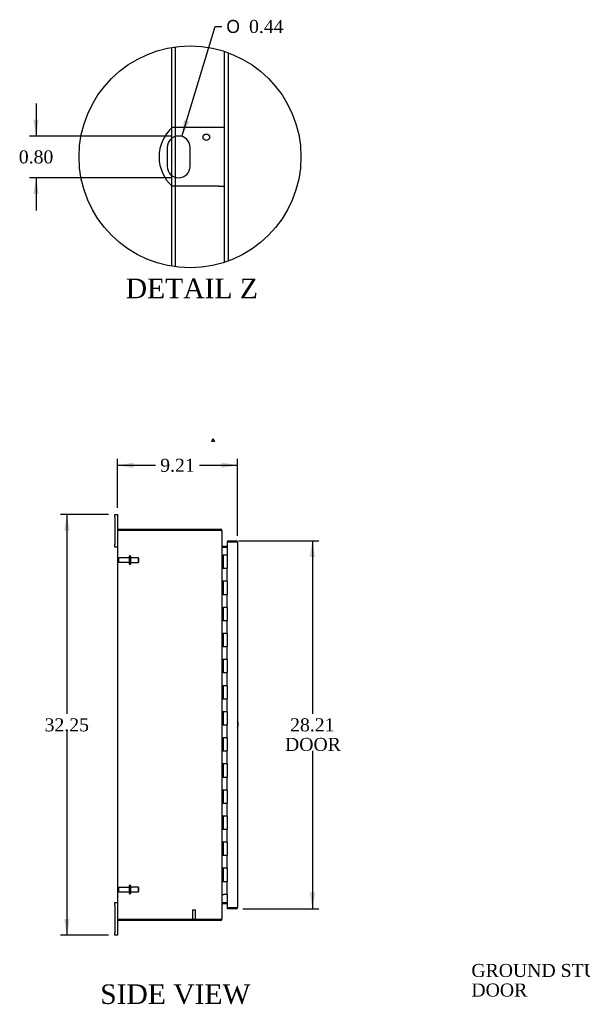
# Model space of a CAD drawing. Header units: inches. Extents: x 8 to 236, y 18 to 157.
# Tile 2 of 7: x 8 to 52, y 59 to 135. Entities that reach past the tile are written whole.
import ezdxf
from ezdxf.enums import TextEntityAlignment as Align

# ---------------------------------------------------------------- set-up
doc = ezdxf.new("R2010")
doc.units = ezdxf.units.IN
doc.header["$MEASUREMENT"] = 0
doc.layers.get('0').update_dxf_attribs({"linetype": 'CONTINUOUS'})
for name, color, linetype in [('COM40153-1', 7, 'CONTINUOUS'), ('COM70018', 7, 'CONTINUOUS'), ('COM71780-19', 7, 'CONTINUOUS'), ('DEFAULT', 7, 'CONTINUOUS'), ('FET07710', 7, 'CONTINUOUS'), ('HNG10620-26B', 7, 'CONTINUOUS'), ('HNG10620-26C', 7, 'CONTINUOUS'), ('STD21878', 7, 'CONTINUOUS'), ('STD26094', 7, 'CONTINUOUS')]:
    doc.layers.add(name, color=color, linetype=linetype)
doc.styles.add('SEACAD_SOLID_EDGE_ANSI1_SY', font='txt')
doc.styles.add('SEACAD_TIMES_NEW_ROMAN', font='times.ttf')

# ---------------------------------------------------------------- blocks, each defined once
blk = doc.blocks.new('SEANNOT_GROUP2')
at = {"layer": 'DEFAULT', "linetype": 'Continuous'}
blk.add_hatch(color=136, dxfattribs=at).paths.add_polyline_path([(62.707, 67.669), (63.577, 68.59), (62.455, 68.001)])
at = {"layer": 'DEFAULT', "color": 136, "linetype": 'Continuous'}
blk.add_line((54.512, 61.715), (54.012, 61.715), dxfattribs=at)
blk.add_lwpolyline([(54.512, 61.715), (63.577, 68.59)], dxfattribs=at)
at = {"layer": 'DEFAULT', "color": 136, "linetype": 'Continuous', "style": 'SEACAD_TIMES_NEW_ROMAN'}
for s, p in [('GROUND STUD', (43.07, 62.215)), ('DOOR', (43.07, 60.715))]:
    blk.add_text(s, height=1, dxfattribs=at).set_placement(p, align=Align.TOP_LEFT)
blk = doc.blocks.new('SEANNOT_GROUP3')
at = {"layer": 'DEFAULT', "color": 136, "linetype": 'Continuous'}
blk.add_line((23.27, 102.468), (23.15, 102.261), dxfattribs=at)
blk.add_lwpolyline([(23.27, 102.468), (23.39, 102.261), (23.15, 102.261)], dxfattribs=at)
at = {"layer": 'DEFAULT', "color": 136, "linetype": 'Continuous', "style": 'SEACAD_TIMES_NEW_ROMAN'}
blk.add_text('6', height=0.08, dxfattribs=at).set_placement((23.24, 102.37), align=Align.TOP_LEFT)
blk = doc.blocks.new('GDIMGGROUP2')
at = {"layer": 'DEFAULT', "linetype": 'Continuous'}
for points in [[(17.198, 100.648), (15.948, 100.44), (17.198, 100.232)], [(23.908, 100.648), (23.908, 100.232), (25.158, 100.44)]]:
    blk.add_hatch(color=136, dxfattribs=at).paths.add_polyline_path(points)
at = {"layer": 'DEFAULT', "color": 136, "linetype": 'Continuous'}
for p, q in [((15.948, 97.17), (15.948, 100.94)), ((15.948, 100.44), (18.876, 100.44)), ((22.23, 100.44), (25.158, 100.44)), ((25.158, 95.04), (25.158, 100.94))]:
    blk.add_line(p, q, dxfattribs=at)
at = {"layer": 'DEFAULT', "color": 136, "linetype": 'Continuous', "style": 'SEACAD_TIMES_NEW_ROMAN'}
blk.add_text('9.21', height=1, dxfattribs=at).set_placement((19.226, 100.94), align=Align.TOP_LEFT)
blk = doc.blocks.new('GDIMGGROUP3')
at = {"layer": 'DEFAULT', "linetype": 'Continuous'}
for points in [[(11.867, 95.42), (12.284, 95.42), (12.076, 96.67)], [(11.867, 65.67), (12.076, 64.42), (12.284, 65.67)]]:
    blk.add_hatch(color=136, dxfattribs=at).paths.add_polyline_path(points)
at = {"layer": 'DEFAULT', "color": 136, "linetype": 'Continuous'}
for p, q in [((15.261, 96.67), (11.576, 96.67)), ((12.076, 96.67), (12.076, 81.395)), ((12.076, 80.045), (12.076, 64.42)), ((15.261, 64.42), (11.576, 64.42))]:
    blk.add_line(p, q, dxfattribs=at)
at = {"layer": 'DEFAULT', "color": 136, "linetype": 'Continuous', "style": 'SEACAD_TIMES_NEW_ROMAN'}
blk.add_text('32.25', height=1, dxfattribs=at).set_placement((10.369, 81.045), align=Align.TOP_LEFT)
blk = doc.blocks.new('GDIMGGROUP12')
at = {"layer": 'DEFAULT', "linetype": 'Continuous'}
for points in [[(31.095, 93.398), (30.886, 94.648), (30.678, 93.398)], [(31.095, 67.693), (30.678, 67.693), (30.886, 66.443)]]:
    blk.add_hatch(color=136, dxfattribs=at).paths.add_polyline_path(points)
at = {"layer": 'DEFAULT', "color": 136, "linetype": 'Continuous'}
for p, q in [((25.221, 94.648), (31.386, 94.648)), ((30.886, 94.648), (30.886, 81.395)), ((30.886, 78.545), (30.886, 66.443)), ((25.55, 66.443), (31.386, 66.443))]:
    blk.add_line(p, q, dxfattribs=at)
at = {"layer": 'DEFAULT', "color": 136, "linetype": 'Continuous', "style": 'SEACAD_TIMES_NEW_ROMAN'}
for s, p in [('28.21', (29.18, 81.045)), ('DOOR', (28.789, 79.545))]:
    blk.add_text(s, height=1, dxfattribs=at).set_placement(p, align=Align.TOP_LEFT)
blk = doc.blocks.new('GDIMGGROUP27')
at = {"layer": 'DEFAULT', "linetype": 'Continuous'}
for points in [[(9.511, 126.931), (9.72, 125.681), (9.928, 126.931)], [(9.511, 121.231), (9.928, 121.231), (9.72, 122.481)]]:
    blk.add_hatch(color=136, dxfattribs=at).paths.add_polyline_path(points)
at = {"layer": 'DEFAULT', "color": 136, "linetype": 'Continuous'}
for p, q in [((9.72, 128.181), (9.72, 125.681)), ((20.137, 125.681), (9.22, 125.681)), ((20.137, 122.481), (9.22, 122.481)), ((9.72, 122.481), (9.72, 119.981))]:
    blk.add_line(p, q, dxfattribs=at)
at = {"layer": 'DEFAULT', "color": 136, "linetype": 'Continuous', "style": 'SEACAD_TIMES_NEW_ROMAN'}
blk.add_text('0.80', height=1, dxfattribs=at).set_placement((8.393, 124.581), align=Align.TOP_LEFT)
blk = doc.blocks.new('GDIMGGROUP28')
at = {"layer": 'DEFAULT', "linetype": 'Continuous'}
blk.add_hatch(color=136, dxfattribs=at).paths.add_polyline_path([(21.053, 126.9), (20.89, 125.644), (21.452, 126.78)])
at = {"layer": 'DEFAULT', "color": 136, "linetype": 'Continuous'}
for p, q in [((20.89, 125.644), (23.444, 134.081)), ((23.444, 134.081), (23.944, 134.081))]:
    blk.add_line(p, q, dxfattribs=at)
for s, style, p in [('O', 'SEACAD_SOLID_EDGE_ANSI1_SY', (24.294, 134.581)), ('0.44', 'SEACAD_TIMES_NEW_ROMAN', (26.034, 134.581))]:
    blk.add_text(s, height=1, dxfattribs=dict(at, style=style)).set_placement(p, align=Align.TOP_LEFT)

msp = doc.modelspace()

# ---------------------------------------------------------------- linework, layer by layer
at = {"color": 7}
msp.add_circle((21.511, 124.081), 8.503, dxfattribs=at)
at = {"layer": 'COM40153-1', "color": 7}
for p, q in [((23.705, 126.331), (20.153, 126.331)), ((24.137, 126.331), (23.705, 126.331)), ((19.763, 124.807), (19.763, 123.355)), ((21.511, 123.355), (21.511, 124.807)), ((23.705, 121.831), (20.153, 121.831)), ((23.705, 121.831), (24.137, 121.831))]:
    msp.add_line(p, q, dxfattribs=at)
msp.add_circle((22.761, 125.583), 0.25, dxfattribs=at)
for centre, radius, start, end in [((22.137, 124.081), 3, 131.40962, 228.59038), ((20.637, 124.807), 0.874, 0, 180), ((20.637, 123.355), 0.874, 180, 0), ((24.448, 80.585), 0.75, 341.20309, 18.79691)]:
    msp.add_arc(centre, radius, start, end, dxfattribs=at)
at = {"layer": 'COM70018', "color": 7}
for p, q in [((20.085, 132.464), (20.085, 126.27)), ((20.373, 132.508), (20.373, 126.331)), ((24.137, 132.169), (24.137, 115.993)), ((24.425, 132.07), (24.425, 116.093)), ((20.085, 126.27), (20.085, 125.485)), ((20.373, 126.331), (20.373, 125.64)), ((20.085, 125.485), (20.085, 122.678)), ((20.373, 125.64), (20.373, 122.522)), ((20.085, 122.678), (20.085, 121.893)), ((20.373, 122.522), (20.373, 121.831)), ((20.085, 121.893), (20.085, 115.698)), ((20.373, 121.831), (20.373, 115.654)), ((15.948, 95.437), (15.948, 65.653)), ((16.056, 95.473), (15.955, 95.473)), ((15.955, 95.473), (16.056, 95.473)), ((16.056, 95.545), (23.84, 95.545)), ((23.84, 95.473), (16.056, 95.473)), ((16.056, 95.473), (23.84, 95.473)), ((23.84, 95.473), (23.84, 95.545)), ((23.925, 95.437), (23.948, 95.437)), ((23.948, 95.437), (23.948, 95.413)), ((23.948, 95.411), (23.948, 65.679)), ((23.984, 94.242), (23.984, 94.17)), ((23.984, 94.242), (24.363, 94.242)), ((23.984, 94.17), (24.363, 94.17)), ((24.363, 94.157), (23.984, 94.157)), ((23.984, 66.934), (24.363, 66.934)), ((23.984, 66.92), (24.363, 66.92)), ((23.984, 66.848), (23.984, 66.92)), ((23.984, 66.848), (24.363, 66.848)), ((23.948, 65.677), (23.948, 65.653)), ((16.056, 65.617), (15.955, 65.617)), ((15.955, 65.617), (16.056, 65.617)), ((16.056, 65.617), (23.84, 65.617)), ((23.84, 65.617), (16.056, 65.617)), ((23.84, 65.545), (16.056, 65.545)), ((23.84, 65.617), (23.84, 65.545)), ((23.925, 65.653), (23.948, 65.653))]:
    msp.add_line(p, q, dxfattribs=at)
for centre, radius, start, end in [((16.056, 95.437), 0.108, 160.52878, 180), ((16.056, 95.437), 0.108, 90, 160.52878), ((23.84, 95.437), 0.108, 0, 90), ((23.84, 95.437), 0.036, 51.27673, 90), ((23.984, 94.278), 0.036, 180, 270), ((23.984, 94.278), 0.108, 259.60313, 270), ((23.984, 66.812), 0.036, 90, 180), ((23.984, 66.812), 0.108, 90, 100.39648), ((16.056, 65.653), 0.108, 180, 199.47122), ((16.056, 65.653), 0.108, 199.47122, 270), ((23.84, 65.653), 0.108, 270, 360), ((23.84, 65.653), 0.036, 270, 308.72327)]:
    msp.add_arc(centre, radius, start, end, dxfattribs=at)
for centre, start_param, end_param in [((16.056, 95.437), 2.801756, 3.141593), ((16.056, 65.653), 3.141593, 3.48143)]:
    msp.add_ellipse(centre, major_axis=(0.108, 0), ratio=0.997813, start_param=start_param, end_param=end_param, dxfattribs=at)
for points, knots in [([(23.84, 95.473), (23.855, 95.468), (23.869, 95.463), (23.895, 95.453), (23.907, 95.447), (23.927, 95.437), (23.935, 95.432), (23.946, 95.422), (23.948, 95.417), (23.948, 95.411)], [0, 0, 0, 0, 0.25, 0.25, 0.5, 0.5, 0.75, 0.75, 1, 1, 1, 1]), ([(23.948, 94.26), (23.948, 94.25), (23.949, 94.24), (23.951, 94.219), (23.953, 94.209), (23.957, 94.194), (23.958, 94.189), (23.962, 94.18), (23.963, 94.176), (23.968, 94.168), (23.971, 94.164), (23.976, 94.16), (23.977, 94.159), (23.981, 94.157), (23.983, 94.157), (23.984, 94.157)], [0, 0, 0, 0, 0.25, 0.25, 0.5, 0.5, 0.625, 0.625, 0.75, 0.75, 0.875, 0.875, 0.9375, 0.9375, 1, 1, 1, 1]), ([(23.984, 66.934), (23.983, 66.934), (23.981, 66.933), (23.977, 66.932), (23.976, 66.93), (23.971, 66.926), (23.968, 66.923), (23.963, 66.915), (23.962, 66.91), (23.958, 66.901), (23.957, 66.896), (23.953, 66.882), (23.951, 66.871), (23.949, 66.851), (23.948, 66.841), (23.948, 66.83)], [0, 0, 0, 0, 0.0625, 0.0625, 0.125, 0.125, 0.25, 0.25, 0.375, 0.375, 0.5, 0.5, 0.75, 0.75, 1, 1, 1, 1]), ([(23.948, 65.679), (23.948, 65.674), (23.946, 65.669), (23.935, 65.658), (23.927, 65.653), (23.907, 65.643), (23.895, 65.638), (23.869, 65.628), (23.855, 65.622), (23.84, 65.617)], [0, 0, 0, 0, 0.25, 0.25, 0.5, 0.5, 0.75, 0.75, 1, 1, 1, 1])]:
    msp.add_open_spline(points, degree=3, knots=knots, dxfattribs=at)
at = {"layer": 'COM71780-19', "color": 7}
for p, q in [((25.05, 94.576), (24.363, 94.576)), ((24.363, 94.576), (24.363, 93.545)), ((24.391, 94.648), (24.391, 94.576)), ((24.391, 94.648), (25.05, 94.648)), ((24.391, 94.576), (25.05, 94.576)), ((25.152, 94.576), (25.05, 94.576)), ((25.05, 94.576), (25.152, 94.576)), ((25.158, 94.54), (25.158, 66.551)), ((24.363, 67.545), (24.363, 66.515)), ((24.363, 66.515), (25.05, 66.515)), ((24.391, 66.443), (24.391, 66.515)), ((25.05, 66.515), (24.391, 66.515)), ((25.05, 66.443), (24.391, 66.443)), ((25.05, 66.515), (25.152, 66.515)), ((25.152, 66.515), (25.05, 66.515))]:
    msp.add_line(p, q, dxfattribs=at)
for centre, start, end in [((25.05, 94.54), 19.47122, 90), ((25.05, 94.54), 0, 19.47122), ((25.05, 66.551), 270, 340.52878), ((25.05, 66.551), 340.52878, 0)]:
    msp.add_arc(centre, 0.108, start, end, dxfattribs=at)
for centre, start_param, end_param in [((25.05, 94.54), 3.141593, 3.48143), ((25.05, 66.551), 2.801756, 3.141593)]:
    msp.add_ellipse(centre, major_axis=(-0.108, 0), ratio=0.997813, start_param=start_param, end_param=end_param, dxfattribs=at)
at = {"layer": 'FET07710', "color": 7}
for p, q in [((15.761, 96.483), (15.761, 96.67)), ((15.761, 96.67), (15.948, 96.67)), ((15.948, 96.67), (15.948, 96.483)), ((15.761, 96.483), (15.761, 94.358)), ((15.948, 96.483), (15.948, 95.437)), ((15.761, 94.17), (15.761, 94.358)), ((15.948, 94.17), (15.761, 94.17)), ((15.761, 66.733), (15.761, 66.92)), ((15.761, 66.92), (15.948, 66.92)), ((15.761, 66.733), (15.761, 64.608)), ((15.948, 65.653), (15.948, 64.608)), ((15.761, 64.42), (15.761, 64.608)), ((15.948, 64.42), (15.761, 64.42)), ((15.948, 64.608), (15.948, 64.42))]:
    msp.add_line(p, q, dxfattribs=at)
at = {"layer": 'HNG10620-26B', "color": 7}
for p, q in [((23.948, 93.545), (23.975, 93.545)), ((23.975, 93.545), (23.992, 93.545)), ((23.992, 93.545), (24.035, 93.545)), ((23.992, 93.545), (23.992, 92.545)), ((24.035, 93.545), (24.035, 92.545)), ((23.992, 92.545), (24.101, 92.545)), ((24.101, 92.545), (24.363, 92.545)), ((24.363, 91.545), (24.363, 92.545)), ((24.101, 91.545), (23.992, 91.545)), ((23.992, 91.545), (23.992, 90.545)), ((24.035, 91.545), (24.035, 90.545)), ((24.363, 91.545), (24.101, 91.545)), ((23.992, 90.545), (24.101, 90.545)), ((24.101, 90.545), (24.363, 90.545)), ((24.363, 89.545), (24.363, 90.545)), ((24.101, 89.545), (23.992, 89.545)), ((23.992, 89.545), (23.992, 88.545)), ((24.035, 89.545), (24.035, 88.545)), ((24.363, 89.545), (24.101, 89.545)), ((23.992, 88.545), (24.101, 88.545)), ((24.101, 88.545), (24.363, 88.545)), ((24.363, 87.545), (24.363, 88.545)), ((24.101, 87.545), (23.992, 87.545)), ((23.992, 87.545), (23.992, 86.545)), ((24.035, 87.545), (24.035, 86.545)), ((24.363, 87.545), (24.101, 87.545)), ((23.992, 86.545), (24.101, 86.545)), ((24.101, 86.545), (24.363, 86.545)), ((24.363, 85.545), (24.363, 86.545)), ((24.101, 85.545), (23.992, 85.545)), ((23.992, 85.545), (23.992, 84.545)), ((24.035, 85.545), (24.035, 84.545)), ((24.363, 85.545), (24.101, 85.545)), ((23.992, 84.545), (24.101, 84.545)), ((24.101, 84.545), (24.363, 84.545)), ((24.363, 83.545), (24.363, 84.545)), ((24.101, 83.545), (23.992, 83.545)), ((23.992, 83.545), (23.992, 82.545)), ((24.035, 83.545), (24.035, 82.545)), ((24.363, 83.545), (24.101, 83.545)), ((23.992, 82.545), (24.101, 82.545)), ((24.101, 82.545), (24.363, 82.545)), ((24.363, 81.545), (24.363, 82.545)), ((24.101, 81.545), (23.992, 81.545)), ((23.992, 81.545), (23.992, 80.545)), ((24.035, 81.545), (24.035, 80.545)), ((24.363, 81.545), (24.101, 81.545)), ((23.992, 80.545), (24.101, 80.545)), ((24.101, 80.545), (24.363, 80.545)), ((24.363, 79.545), (24.363, 80.545)), ((24.101, 79.545), (23.992, 79.545)), ((23.992, 79.545), (23.992, 78.545)), ((24.035, 79.545), (24.035, 78.545)), ((24.363, 79.545), (24.101, 79.545)), ((23.992, 78.545), (24.101, 78.545)), ((24.101, 78.545), (24.363, 78.545)), ((24.363, 77.545), (24.363, 78.545)), ((24.101, 77.545), (23.992, 77.545)), ((23.992, 77.545), (23.992, 76.545)), ((24.035, 77.545), (24.035, 76.545)), ((24.363, 77.545), (24.101, 77.545)), ((23.992, 76.545), (24.101, 76.545)), ((24.101, 76.545), (24.363, 76.545)), ((24.363, 75.545), (24.363, 76.545)), ((24.101, 75.545), (23.992, 75.545)), ((23.992, 75.545), (23.992, 74.545)), ((24.035, 75.545), (24.035, 74.545)), ((24.363, 75.545), (24.101, 75.545)), ((23.992, 74.545), (24.101, 74.545)), ((24.101, 74.545), (24.363, 74.545)), ((24.363, 73.545), (24.363, 74.545)), ((24.101, 73.545), (23.992, 73.545)), ((23.992, 73.545), (23.992, 72.545)), ((24.035, 73.545), (24.035, 72.545)), ((24.363, 73.545), (24.101, 73.545)), ((23.992, 72.545), (24.101, 72.545)), ((24.101, 72.545), (24.363, 72.545)), ((24.363, 71.545), (24.363, 72.545)), ((24.101, 71.545), (23.992, 71.545)), ((23.992, 71.545), (23.992, 70.545)), ((24.035, 71.545), (24.035, 70.545)), ((24.363, 71.545), (24.101, 71.545)), ((23.992, 70.545), (24.101, 70.545)), ((24.101, 70.545), (24.363, 70.545)), ((24.363, 69.545), (24.363, 70.545)), ((24.101, 69.545), (23.992, 69.545)), ((23.992, 69.545), (23.992, 68.545)), ((24.035, 69.545), (24.035, 68.545)), ((24.363, 69.545), (24.101, 69.545)), ((23.992, 68.545), (24.101, 68.545)), ((24.101, 68.545), (24.363, 68.545)), ((24.363, 67.545), (24.363, 68.545)), ((23.948, 67.545), (23.975, 67.545)), ((23.975, 67.545), (24.101, 67.545)), ((24.363, 67.545), (24.101, 67.545))]:
    msp.add_line(p, q, dxfattribs=at)
at = {"layer": 'HNG10620-26C', "color": 7}
for p, q in [((24.363, 93.545), (24.056, 93.545)), ((24.056, 93.545), (24.056, 92.545)), ((24.363, 93.545), (24.363, 92.545)), ((24.101, 92.545), (24.363, 92.545)), ((24.363, 91.545), (24.363, 92.545)), ((24.056, 91.545), (24.056, 90.545)), ((24.363, 91.545), (24.101, 91.545)), ((24.363, 91.545), (24.363, 90.545)), ((24.101, 90.545), (24.363, 90.545)), ((24.363, 89.545), (24.363, 90.545)), ((24.056, 89.545), (24.056, 88.545)), ((24.363, 89.545), (24.101, 89.545)), ((24.363, 89.545), (24.363, 88.545)), ((24.101, 88.545), (24.363, 88.545)), ((24.363, 87.545), (24.363, 88.545)), ((24.056, 87.545), (24.056, 86.545)), ((24.363, 87.545), (24.101, 87.545)), ((24.363, 87.545), (24.363, 86.545)), ((24.101, 86.545), (24.363, 86.545)), ((24.363, 85.545), (24.363, 86.545)), ((24.056, 85.545), (24.056, 84.545)), ((24.363, 85.545), (24.101, 85.545)), ((24.363, 85.545), (24.363, 84.545)), ((24.101, 84.545), (24.363, 84.545)), ((24.363, 83.545), (24.363, 84.545)), ((24.056, 83.545), (24.056, 82.545)), ((24.363, 83.545), (24.101, 83.545)), ((24.363, 83.545), (24.363, 82.545)), ((24.101, 82.545), (24.363, 82.545)), ((24.363, 81.545), (24.363, 82.545)), ((24.056, 81.545), (24.056, 80.545)), ((24.363, 81.545), (24.101, 81.545)), ((24.363, 81.545), (24.363, 80.545)), ((24.101, 80.545), (24.363, 80.545)), ((24.363, 79.545), (24.363, 80.545)), ((24.056, 79.545), (24.056, 78.545)), ((24.363, 79.545), (24.101, 79.545)), ((24.363, 79.545), (24.363, 78.545)), ((24.101, 78.545), (24.363, 78.545)), ((24.363, 77.545), (24.363, 78.545)), ((24.056, 77.545), (24.056, 76.545)), ((24.363, 77.545), (24.101, 77.545)), ((24.363, 77.545), (24.363, 76.545)), ((24.101, 76.545), (24.363, 76.545)), ((24.363, 75.545), (24.363, 76.545)), ((24.056, 75.545), (24.056, 74.545)), ((24.363, 75.545), (24.101, 75.545)), ((24.363, 75.545), (24.363, 74.545)), ((24.101, 74.545), (24.363, 74.545)), ((24.363, 73.545), (24.363, 74.545)), ((24.056, 73.545), (24.056, 72.545)), ((24.363, 73.545), (24.101, 73.545)), ((24.363, 73.545), (24.363, 72.545)), ((24.101, 72.545), (24.363, 72.545)), ((24.363, 71.545), (24.363, 72.545)), ((24.056, 71.545), (24.056, 70.545)), ((24.363, 71.545), (24.101, 71.545)), ((24.363, 71.545), (24.363, 70.545)), ((24.101, 70.545), (24.363, 70.545)), ((24.363, 69.545), (24.363, 70.545)), ((24.056, 69.545), (24.056, 68.545)), ((24.363, 69.545), (24.101, 69.545)), ((24.363, 69.545), (24.363, 68.545)), ((24.101, 68.545), (24.363, 68.545)), ((24.363, 67.545), (24.363, 68.545))]:
    msp.add_line(p, q, dxfattribs=at)
at = {"layer": 'STD21878', "color": 7}
for p, q in [((21.691, 66.367), (21.941, 66.367)), ((21.691, 66.367), (21.691, 65.648)), ((21.941, 65.648), (21.941, 66.367)), ((21.676, 65.648), (21.957, 65.648)), ((21.676, 65.648), (21.676, 65.617)), ((21.676, 65.617), (21.676, 65.617)), ((21.957, 65.617), (21.957, 65.648)), ((21.957, 65.617), (21.957, 65.617))]:
    msp.add_line(p, q, dxfattribs=at)
at = {"layer": 'STD26094', "color": 7}
for p, q in [((16.02, 93.275), (16.02, 93.065)), ((16.857, 93.335), (16.08, 93.335)), ((16.08, 93.005), (16.857, 93.005)), ((16.857, 93.465), (16.857, 92.875)), ((16.927, 93.495), (16.887, 93.495)), ((16.887, 92.845), (16.927, 92.845)), ((16.957, 93.465), (16.957, 92.875)), ((17.545, 93.358), (16.957, 93.358)), ((16.957, 92.983), (17.545, 92.983)), ((17.545, 93.358), (17.545, 92.983)), ((17.582, 93.32), (17.545, 93.358)), ((17.545, 92.983), (17.582, 93.02)), ((17.582, 93.02), (17.582, 93.32)), ((16.02, 68.025), (16.02, 67.815)), ((16.857, 68.085), (16.08, 68.085)), ((16.857, 68.215), (16.857, 67.625)), ((16.927, 68.245), (16.887, 68.245)), ((16.957, 68.215), (16.957, 67.625)), ((17.545, 68.108), (16.957, 68.108)), ((17.545, 68.108), (17.545, 67.733)), ((17.582, 68.07), (17.545, 68.108)), ((17.582, 67.77), (17.582, 68.07)), ((16.08, 67.755), (16.857, 67.755)), ((16.887, 67.595), (16.927, 67.595)), ((16.957, 67.733), (17.545, 67.733)), ((17.545, 67.733), (17.582, 67.77))]:
    msp.add_line(p, q, dxfattribs=at)
for centre, radius, start, end in [((16.08, 93.275), 0.06, 90, 180), ((16.08, 93.065), 0.06, 180, 270), ((16.887, 93.465), 0.03, 90, 180), ((16.887, 92.875), 0.03, 180, 270), ((16.927, 93.465), 0.03, 0, 90), ((16.927, 92.875), 0.03, 270, 0), ((16.08, 68.025), 0.06, 90, 180), ((16.887, 68.215), 0.03, 90, 180), ((16.927, 68.215), 0.03, 0, 90), ((16.08, 67.815), 0.06, 180, 270), ((16.887, 67.625), 0.03, 180, 270), ((16.927, 67.625), 0.03, 270, 0)]:
    msp.add_arc(centre, radius, start, end, dxfattribs=at)

# ---------------------------------------------------------------- block references
at = {"layer": 'DEFAULT', "color": 7}
for name in ['GDIMGGROUP28', 'GDIMGGROUP27', 'SEANNOT_GROUP3', 'GDIMGGROUP2', 'GDIMGGROUP3', 'GDIMGGROUP12', 'SEANNOT_GROUP2']:
    msp.add_blockref(name, (0, 0), dxfattribs=at)

# ---------------------------------------------------------------- texts
at = {"layer": 'DEFAULT', "color": 7, "style": 'SEACAD_TIMES_NEW_ROMAN'}
for s, p in [('DETAIL Z', (16.588, 114.748)), ('SIDE VIEW', (14.627, 60.647))]:
    msp.add_text(s, height=1.5, dxfattribs=at).set_placement(p, align=Align.TOP_LEFT)

doc.saveas('drawing.dxf')
